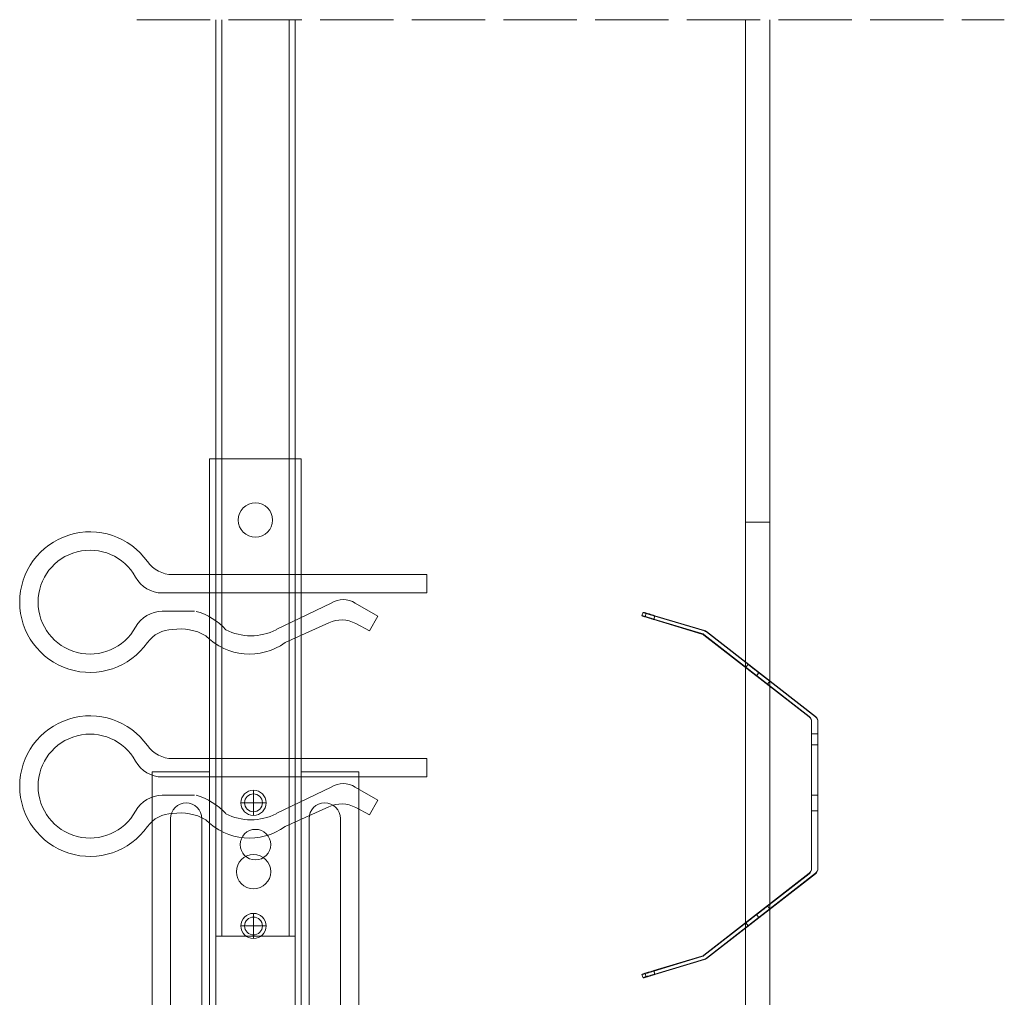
# Model space of a CAD drawing. Header units: millimetres. Extents: x 2137 to 2663, y 1495 to 2104.
# Tile 3 of 3: x 2392 to 2553, y 1944 to 2104. Entities that reach past the tile are written whole.
import ezdxf

# ---------------------------------------------------------------- set-up
doc = ezdxf.new("R2010")
doc.units = ezdxf.units.MM
doc.linetypes.add('ACAD_ISO02W100', pattern=[15, 12, -3])
doc.layers.get('0').update_dxf_attribs({"lineweight": 9})
doc.layers.add('_RIGIPS AKCESORIA', color=7, linetype='Continuous', lineweight=5)
doc.layers.add('PRZERYWANA', color=7, linetype='ACAD_ISO02W100', lineweight=9)

# ---------------------------------------------------------------- blocks, each defined once
blk = doc.blocks.new('wieszak noniuszowy widok')
for p, q in [((367.75, 93.63), (382.75, 93.63)), ((367.75, 3.63), (367.75, 93.63)), ((368.75, 3.63), (368.75, 93.63)), ((381.75, 3.63), (381.75, 93.63)), ((382.75, 3.63), (382.75, 93.63)), ((367.75, 42.47), (358.34, 42.47)), ((358.34, -30.29), (358.34, 42.47)), ((392.15, 42.47), (382.75, 42.47)), ((392.15, 42.47), (392.15, -30.29)), ((392.15, 42.47), (392.15, -30.29)), ((374.93, 39.42), (374.93, 35.32)), ((372.87, 37.38), (376.99, 37.38)), ((361.34, -36.95), (361.34, 34.79)), ((361.34, 34.79), (361.34, -36.95)), ((366.47, 34.79), (366.47, -36.95)), ((366.47, -36.95), (366.47, 34.79)), ((384.02, -36.95), (384.02, 34.79)), ((384.02, 34.79), (384.02, -36.95)), ((389.14, 34.79), (389.14, -36.95)), ((389.14, 34.79), (389.14, -36.95)), ((374.93, 19.27), (374.93, 15.17)), ((372.87, 17.23), (376.99, 17.23)), ((367.75, 3.63), (382.75, 3.63)), ((348.22, -30.29), (358.37, -30.29)), ((348.44, -30.29), (348.44, -38.17)), ((349.43, -30.29), (349.43, -38.17)), ((353.28, -30.29), (353.28, -38.17)), ((353.8, -30.29), (353.8, -38.17)), ((357.85, -30.29), (357.85, -63.08)), ((358.37, -30.29), (358.37, -63.08)), ((392.13, -30.29), (392.13, -63.08)), ((392.15, -30.29), (392.15, -60.01)), ((392.15, -30.29), (392.15, -60.01)), ((402.37, -30.29), (392.16, -30.29)), ((392.64, -30.29), (392.64, -63.08)), ((396.7, -30.29), (396.7, -38.17)), ((397.21, -30.29), (397.21, -38.17)), ((401.07, -30.29), (401.07, -38.17)), ((402.06, -30.29), (402.06, -38.17)), ((348.13, -38.17), (355.47, -38.17)), ((350.32, -38.17), (350.32, -45.34)), ((351.68, -45.34), (351.68, -38.17)), ((353.44, -45.34), (353.44, -38.17)), ((355.47, -38.17), (355.47, -45.34)), ((395.03, -45.34), (395.03, -38.17)), ((395.03, -38.17), (402.39, -38.17)), ((397.05, -38.17), (397.05, -45.34)), ((398.82, -38.17), (398.82, -45.34)), ((400.18, -45.34), (400.18, -38.17)), ((348.11, -42.32), (348.14, -42.29)), ((348.11, -42.37), (348.11, -42.32)), ((348.12, -42.43), (348.11, -42.37)), ((348.15, -42.51), (348.12, -42.43)), ((348.14, -42.29), (348.17, -42.28)), ((348.19, -42.61), (348.15, -42.51)), ((348.17, -42.28), (348.23, -42.28)), ((349.22, -42.28), (348.19, -42.28)), ((348.26, -42.72), (348.19, -42.61)), ((348.23, -42.28), (348.31, -42.3)), ((348.34, -42.84), (348.26, -42.72)), ((348.31, -42.3), (348.41, -42.34)), ((348.45, -43), (348.34, -42.84)), ((348.41, -42.34), (348.53, -42.39)), ((348.44, -42.99), (348.44, -60.01)), ((348.58, -43.18), (348.45, -43)), ((349.57, -43.07), (348.5, -43.07)), ((348.53, -42.39), (348.66, -42.46)), ((348.72, -43.37), (348.58, -43.18)), ((348.66, -42.46), (348.81, -42.54)), ((348.89, -43.59), (348.72, -43.37)), ((348.81, -42.54), (348.96, -42.63)), ((348.96, -42.63), (349.14, -42.73)), ((349.15, -42.29), (349.13, -42.32)), ((349.13, -42.32), (349.13, -42.36)), ((349.13, -42.36), (349.14, -42.41)), ((349.14, -42.41), (349.16, -42.47)), ((349.14, -42.73), (349.38, -42.88)), ((349.18, -42.28), (349.15, -42.29)), ((349.16, -42.47), (349.19, -42.54)), ((349.22, -42.28), (349.18, -42.28)), ((349.19, -42.54), (349.24, -42.62)), ((349.28, -42.28), (349.22, -42.28)), ((349.24, -42.62), (349.3, -42.71)), ((349.34, -42.29), (349.28, -42.28)), ((349.3, -42.71), (349.44, -42.91)), ((349.43, -42.32), (349.34, -42.29)), ((349.38, -42.88), (349.66, -43.05)), ((349.52, -42.35), (349.43, -42.32)), ((349.43, -42.9), (349.43, -60.01)), ((349.44, -42.91), (349.55, -43.05)), ((349.62, -42.4), (349.52, -42.35)), ((349.55, -43.05), (349.68, -43.2)), ((349.74, -42.46), (349.62, -42.4)), ((349.66, -43.05), (349.96, -43.25)), ((350.92, -43.07), (349.68, -43.07)), ((349.68, -43.2), (349.82, -43.37)), ((349.88, -42.52), (349.74, -42.46)), ((349.82, -43.37), (349.98, -43.56)), ((350.03, -42.6), (349.88, -42.52)), ((349.96, -43.25), (350.28, -43.46)), ((350.2, -42.69), (350.03, -42.6)), ((350.38, -42.79), (350.2, -42.69)), ((350.28, -43.46), (350.63, -43.68)), ((350.58, -42.89), (350.38, -42.79)), ((350.78, -43), (350.58, -42.89)), ((351, -43.12), (350.78, -43)), ((351.23, -43.25), (351, -43.12)), ((351.48, -43.37), (351.23, -43.25)), ((351.99, -43.64), (351.48, -43.37)), ((399.02, -43.37), (398.51, -43.64)), ((399.26, -43.25), (399.02, -43.37)), ((399.49, -43.12), (399.26, -43.25)), ((399.71, -43), (399.49, -43.12)), ((399.58, -43.07), (400.82, -43.07)), ((399.92, -42.89), (399.71, -43)), ((399.87, -43.68), (400.21, -43.46)), ((400.12, -42.79), (399.92, -42.89)), ((400.3, -42.69), (400.12, -42.79)), ((400.21, -43.46), (400.54, -43.25)), ((400.46, -42.6), (400.3, -42.69)), ((400.62, -42.52), (400.46, -42.6)), ((400.52, -43.56), (400.68, -43.37)), ((400.54, -43.25), (400.84, -43.05)), ((400.76, -42.46), (400.62, -42.52)), ((400.68, -43.37), (400.82, -43.2)), ((400.88, -42.4), (400.76, -42.46)), ((400.82, -43.2), (400.95, -43.05)), ((400.84, -43.05), (401.12, -42.88)), ((400.98, -42.35), (400.88, -42.4)), ((400.93, -43.07), (402, -43.07)), ((400.95, -43.05), (401.06, -42.91)), ((401.07, -42.32), (400.98, -42.35)), ((401.06, -42.91), (401.2, -42.71)), ((401.15, -42.29), (401.07, -42.32)), ((401.07, -42.9), (401.07, -60.01)), ((401.12, -42.88), (401.36, -42.73)), ((401.22, -42.28), (401.15, -42.29)), ((401.2, -42.71), (401.26, -42.62)), ((401.27, -42.28), (401.22, -42.28)), ((401.26, -42.62), (401.3, -42.54)), ((401.32, -42.28), (401.27, -42.28)), ((401.27, -42.28), (402.31, -42.28)), ((401.3, -42.54), (401.34, -42.47)), ((401.35, -42.29), (401.32, -42.28)), ((401.34, -42.47), (401.36, -42.41)), ((401.36, -42.32), (401.35, -42.29)), ((401.37, -42.36), (401.36, -42.32)), ((401.36, -42.41), (401.37, -42.36)), ((401.36, -42.73), (401.54, -42.63)), ((401.54, -42.63), (401.69, -42.54)), ((401.77, -43.37), (401.61, -43.59)), ((401.69, -42.54), (401.84, -42.46)), ((401.92, -43.18), (401.77, -43.37)), ((401.84, -42.46), (401.97, -42.39)), ((402.05, -43), (401.92, -43.18)), ((401.97, -42.39), (402.09, -42.34)), ((402.16, -42.84), (402.05, -43)), ((402.06, -42.99), (402.06, -60.01)), ((402.09, -42.34), (402.18, -42.3)), ((402.24, -42.72), (402.16, -42.84)), ((402.18, -42.3), (402.26, -42.28)), ((402.3, -42.61), (402.24, -42.72)), ((402.26, -42.28), (402.33, -42.28)), ((402.35, -42.51), (402.3, -42.61)), ((402.33, -42.28), (402.36, -42.29)), ((402.38, -42.43), (402.35, -42.51)), ((402.36, -42.29), (402.39, -42.32)), ((402.39, -42.37), (402.38, -42.43)), ((402.39, -42.32), (402.39, -42.37)), ((349.08, -43.83), (348.89, -43.59)), ((349.28, -44.08), (349.08, -43.83)), ((349.49, -44.34), (349.28, -44.08)), ((349.72, -44.62), (349.49, -44.34)), ((350.01, -44.98), (349.72, -44.62)), ((349.98, -43.56), (350.15, -43.76)), ((350.32, -45.34), (350.01, -44.98)), ((350.15, -43.76), (350.34, -43.96)), ((350.34, -43.96), (350.54, -44.17)), ((350.54, -44.17), (350.75, -44.4)), ((350.63, -43.68), (350.99, -43.91)), ((350.75, -44.4), (350.97, -44.63)), ((350.97, -44.63), (351.19, -44.86)), ((350.99, -43.91), (351.36, -44.14)), ((351.19, -44.86), (351.43, -45.11)), ((351.36, -44.14), (351.74, -44.37)), ((351.43, -45.11), (351.68, -45.34)), ((351.74, -44.37), (352.07, -44.57)), ((352.52, -43.92), (351.99, -43.64)), ((352.07, -44.57), (352.41, -44.78)), ((352.41, -44.78), (352.77, -44.98)), ((353.08, -44.19), (352.52, -43.92)), ((352.77, -44.98), (353.14, -45.18)), ((353.43, -44.35), (353.08, -44.19)), ((353.8, -44.52), (353.43, -44.35)), ((354.66, -44.92), (353.8, -44.52)), ((353.8, -44.52), (353.8, -60.01)), ((355.47, -45.34), (354.66, -44.92)), ((395.84, -44.92), (395.03, -45.34)), ((396.7, -44.52), (395.84, -44.92)), ((397.07, -44.35), (396.7, -44.52)), ((396.7, -44.52), (396.7, -60.01)), ((397.42, -44.19), (397.07, -44.35)), ((397.36, -45.18), (397.73, -44.98)), ((397.98, -43.92), (397.42, -44.19)), ((397.73, -44.98), (398.09, -44.78)), ((398.51, -43.64), (397.98, -43.92)), ((398.09, -44.78), (398.43, -44.57)), ((398.43, -44.57), (398.76, -44.37)), ((398.76, -44.37), (399.13, -44.14)), ((398.82, -45.34), (399.07, -45.11)), ((399.07, -45.11), (399.3, -44.86)), ((399.13, -44.14), (399.51, -43.91)), ((399.3, -44.86), (399.53, -44.63)), ((399.51, -43.91), (399.87, -43.68)), ((399.53, -44.63), (399.74, -44.4)), ((399.74, -44.4), (399.96, -44.17)), ((399.96, -44.17), (400.16, -43.96)), ((400.16, -43.96), (400.35, -43.76)), ((400.49, -44.98), (400.18, -45.34)), ((400.35, -43.76), (400.52, -43.56)), ((400.78, -44.62), (400.49, -44.98)), ((401.01, -44.34), (400.78, -44.62)), ((401.22, -44.08), (401.01, -44.34)), ((401.42, -43.83), (401.22, -44.08)), ((401.61, -43.59), (401.42, -43.83)), ((351.68, -45.34), (350.32, -45.34)), ((353.14, -45.18), (353.28, -45.26)), ((353.28, -45.26), (353.36, -45.3)), ((353.28, -45.26), (353.28, -60.01)), ((353.36, -45.3), (353.44, -45.34)), ((355.47, -45.34), (353.44, -45.34)), ((395.03, -45.34), (397.05, -45.34)), ((397.05, -45.34), (397.13, -45.3)), ((397.13, -45.3), (397.21, -45.26)), ((397.21, -45.26), (397.36, -45.18)), ((397.21, -45.26), (397.21, -60.01)), ((398.82, -45.34), (400.18, -45.34)), ((348.11, -60.01), (361.93, -60.01)), ((355.57, -63.08), (355.57, -60.01)), ((356.08, -60.01), (356.08, -63.08)), ((361.93, -60.01), (361.93, -61.55)), ((361.93, -60.01), (361.93, -61.55)), ((388.57, -60.01), (388.57, -61.55)), ((402.39, -60.01), (388.57, -60.01)), ((388.57, -60.01), (388.57, -61.55)), ((394.42, -63.08), (394.42, -60.01)), ((394.93, -60.01), (394.93, -63.08)), ((370.64, -61.55), (361.93, -61.55)), ((370.64, -61.55), (370.64, -63.08)), ((370.64, -61.55), (370.64, -63.08)), ((388.57, -61.55), (379.86, -61.55)), ((379.86, -61.55), (379.86, -63.08)), ((379.86, -61.55), (379.86, -63.08)), ((357.85, -63.08), (355.57, -63.08)), ((356.08, -63.08), (355.57, -63.08)), ((356.08, -63.08), (358.37, -63.08)), ((358.37, -63.08), (357.85, -63.08)), ((379.86, -63.08), (370.64, -63.08)), ((370.64, -63.08), (379.86, -63.08)), ((392.13, -63.08), (394.42, -63.08)), ((392.64, -63.08), (392.13, -63.08)), ((394.93, -63.08), (392.64, -63.08)), ((394.93, -63.08), (394.42, -63.08))]:
    blk.add_line(p, q)
for centre, radius in [((375.25, 83.63), 2.81), ((374.93, 37.38), 2.06), ((374.93, 37.38), 1.46), ((374.93, 26.11), 2.81), ((374.93, 17.23), 2.06), ((374.93, 17.23), 1.46)]:
    blk.add_circle(centre, radius)
for centre, start, end in [((363.91, 34.79), 0, 180), ((386.58, 34.79), 0, 180), ((363.91, -36.95), 180, 0), ((386.58, -36.95), 180, 0)]:
    blk.add_arc(centre, 2.56, start, end)
blk = doc.blocks.new('klamra')
at = {"layer": '_RIGIPS AKCESORIA'}
for p, q in [((6831.19, 2764.92), (6831.19, 2808.19)), ((6834.19, 2802.92), (6834.19, 2808.19)), ((6828.19, 2764.92), (6828.19, 2806.53)), ((6832.87, 2780.55), (6837.19, 2789.57)), ((6839.31, 2788.09), (6836.06, 2780.95)), ((6832.86, 2776.63), (6835, 2772.92)), ((6836.19, 2776.54), (6837.38, 2774.29)), ((6835, 2772.92), (6837.38, 2774.29)), ((6831.19, 2764.92), (6828.19, 2764.92))]:
    blk.add_line(p, q, dxfattribs=at)
for centre, radius, start, end in [((6832.69, 2820.02), 11.5, 305.1527, 234.8473), ((6832.69, 2820.02), 8.5, 298.7822, 241.2178), ((6826.19, 2808.19), 5, 0, 61.2178), ((6839.19, 2808.19), 5, 118.7822, 180), ((6823.19, 2806.53), 5, 0, 54.8473), ((6842.19, 2806.53), 5, 125.1527, 180), ((6845.23, 2805.18), 8.16, 170.4436, 210.2847), ((6843.93, 2805.32), 10.09, 195.2653, 228.1308), ((6831.19, 2793.92), 10, 324.3132, 45.573), ((6829.23, 2793.69), 8.97, 332.6387, 27.3613), ((6840.61, 2778.88), 5, 155.5109, 207.8622), ((6835.87, 2778.58), 3.59, 146.8414, 212.9715)]:
    blk.add_arc(centre, radius, start, end, dxfattribs=at)

msp = doc.modelspace()

# ---------------------------------------------------------------- linework, layer by layer
for p, q in [((2424.324, 1954.279), (2424.324, 2104.216)), ((2425.324, 1954.279), (2425.324, 2104.216)), ((2436.324, 1954.279), (2436.324, 2104.216)), ((2437.324, 1954.279), (2437.324, 2104.216)), ((2510.999, 2104.216), (2510.995, 1930.444)), ((2514.999, 2104.216), (2514.995, 1930.444)), ((2510.998, 2022.004), (2510.996, 1884.702)), ((2515.012, 2022.004), (2514.996, 1888.434)), ((2424.324, 1954.279), (2437.324, 1954.279))]:
    msp.add_line(p, q)
msp.add_lwpolyline([(2514.995, 2022.004), (2510.995, 2022.004)], close=True)
at = {"color": 253, "lineweight": 0}
for points in [[(2494.071, 2006.72), (2494.243, 2007.277)], [(2496.036, 2006.089), (2495.914, 2006.13), (2495.791, 2006.163), (2495.676, 2006.196), (2495.57, 2006.237), (2495.463, 2006.269), (2495.357, 2006.302), (2495.259, 2006.327), (2495.169, 2006.36), (2495.078, 2006.392), (2494.988, 2006.417), (2494.907, 2006.441), (2494.825, 2006.466), (2494.751, 2006.491), (2494.677, 2006.515), (2494.604, 2006.54), (2494.546, 2006.556), (2494.481, 2006.572), (2494.423, 2006.597), (2494.374, 2006.613), (2494.325, 2006.63), (2494.284, 2006.638), (2494.243, 2006.654), (2494.211, 2006.662), (2494.178, 2006.679), (2494.153, 2006.687), (2494.129, 2006.695), (2494.112, 2006.703), (2494.096, 2006.703), (2494.08, 2006.712), (2494.071, 2006.72), (2494.08, 2006.72), (2494.096, 2006.712), (2494.112, 2006.712), (2494.129, 2006.703), (2494.153, 2006.703), (2494.178, 2006.695), (2494.211, 2006.687), (2494.243, 2006.679), (2494.284, 2006.662), (2494.325, 2006.654), (2494.374, 2006.638), (2494.423, 2006.63), (2494.481, 2006.613), (2494.546, 2006.597), (2494.604, 2006.572), (2494.677, 2006.556), (2494.751, 2006.54), (2494.825, 2006.515), (2494.907, 2006.491), (2494.988, 2006.466), (2495.078, 2006.441), (2495.169, 2006.417), (2495.259, 2006.392), (2495.357, 2006.36), (2495.463, 2006.335), (2495.57, 2006.302), (2495.676, 2006.269), (2495.791, 2006.237), (2495.914, 2006.204), (2496.036, 2006.163), (2503.897, 2003.805), (2503.897, 2003.731)], [(2496.2, 2006.654), (2504.282, 2004.231), (2504.282, 2004.304), (2496.2, 2006.728), (2496.077, 2006.761), (2495.963, 2006.793), (2495.848, 2006.826), (2495.742, 2006.859), (2495.635, 2006.892), (2495.529, 2006.924), (2495.431, 2006.949), (2495.332, 2006.974), (2495.242, 2007.006), (2495.152, 2007.031), (2495.07, 2007.055), (2494.988, 2007.072), (2494.915, 2007.096), (2494.841, 2007.121), (2494.776, 2007.137), (2494.71, 2007.154), (2494.653, 2007.17), (2494.595, 2007.186), (2494.546, 2007.203), (2494.497, 2007.211), (2494.448, 2007.227), (2494.415, 2007.236), (2494.374, 2007.244), (2494.342, 2007.252), (2494.317, 2007.26), (2494.292, 2007.268), (2494.276, 2007.268), (2494.26, 2007.277), (2494.251, 2007.277), (2494.243, 2007.277), (2494.251, 2007.268), (2494.26, 2007.268), (2494.276, 2007.26), (2494.292, 2007.252), (2494.317, 2007.244), (2494.342, 2007.236), (2494.374, 2007.227), (2494.415, 2007.211), (2494.448, 2007.203), (2494.497, 2007.186), (2494.546, 2007.17), (2494.595, 2007.154), (2494.653, 2007.137), (2494.71, 2007.113), (2494.776, 2007.096), (2494.841, 2007.072), (2494.915, 2007.055), (2494.988, 2007.031), (2495.07, 2007.006), (2495.152, 2006.974), (2495.242, 2006.949), (2495.332, 2006.916), (2495.431, 2006.892), (2495.529, 2006.859), (2495.635, 2006.826), (2495.742, 2006.793), (2495.848, 2006.761), (2495.963, 2006.728), (2496.077, 2006.687), (2496.2, 2006.654)], [(2494.587, 2006.581), (2494.751, 2007.146)], [(2494.587, 2006.54), (2494.751, 2007.105)], [(2496.036, 2006.163), (2496.2, 2006.728)], [(2496.2, 2006.654), (2496.036, 2006.089), (2503.897, 2003.731)], [(2503.897, 2003.805), (2504.069, 2003.739), (2504.224, 2003.633)], [(2504.224, 2003.559), (2504.069, 2003.658), (2503.897, 2003.731)], [(2503.987, 2003.698), (2503.987, 2003.772)], [(2504.069, 2003.658), (2504.069, 2003.739)], [(2504.151, 2003.617), (2504.151, 2003.69)], [(2521.443, 1990.164), (2504.224, 2003.559), (2504.224, 2003.633), (2521.443, 1990.246), (2521.443, 1990.164)], [(2504.224, 2003.559), (2504.224, 2003.633)], [(2504.609, 2004.132), (2504.454, 2004.231), (2504.282, 2004.304)], [(2504.282, 2004.231), (2504.454, 2004.157), (2504.609, 2004.059)], [(2504.372, 2004.198), (2504.372, 2004.272)], [(2504.454, 2004.157), (2504.454, 2004.231)], [(2504.535, 2004.108), (2504.535, 2004.182)], [(2504.609, 2004.059), (2522.459, 1990.164), (2522.459, 1990.246), (2504.609, 2004.132), (2504.609, 2004.059)], [(2504.609, 2004.059), (2504.609, 2004.132)], [(2511.061, 1998.278), (2511.446, 1998.778)], [(2512.821, 1996.903), (2512.887, 1996.845), (2512.961, 1996.788), (2513.034, 1996.731), (2513.108, 1996.673), (2513.182, 1996.616), (2513.255, 1996.559), (2513.321, 1996.501), (2513.395, 1996.452), (2513.46, 1996.395), (2513.534, 1996.346), (2513.599, 1996.297), (2513.665, 1996.239), (2513.73, 1996.19), (2513.788, 1996.141), (2513.853, 1996.1), (2513.91, 1996.051), (2513.968, 1996.01), (2514.025, 1995.961), (2514.074, 1995.92), (2514.132, 1995.887), (2514.181, 1995.846), (2514.222, 1995.814), (2514.271, 1995.773), (2514.312, 1995.74), (2514.353, 1995.715), (2514.385, 1995.683), (2514.418, 1995.658), (2514.451, 1995.633), (2514.484, 1995.609), (2514.508, 1995.593), (2514.533, 1995.576), (2514.549, 1995.56), (2514.565, 1995.552), (2514.582, 1995.535), (2514.59, 1995.527), (2514.598, 1995.527), (2514.606, 1995.519), (2514.606, 1995.527), (2514.598, 1995.527), (2514.59, 1995.535), (2514.574, 1995.552), (2514.557, 1995.56), (2514.541, 1995.576), (2514.516, 1995.593), (2514.492, 1995.609), (2514.467, 1995.633), (2514.434, 1995.658), (2514.402, 1995.683), (2514.369, 1995.715), (2514.328, 1995.74), (2514.287, 1995.773), (2514.246, 1995.814), (2514.197, 1995.846), (2514.148, 1995.887), (2514.099, 1995.92), (2514.05, 1995.961), (2513.992, 1996.01), (2513.935, 1996.051), (2513.878, 1996.1), (2513.82, 1996.141), (2513.755, 1996.19), (2513.689, 1996.239), (2513.624, 1996.297), (2513.558, 1996.346), (2513.493, 1996.395), (2513.427, 1996.452), (2513.354, 1996.501), (2513.288, 1996.559), (2513.214, 1996.616), (2513.141, 1996.673), (2513.067, 1996.731), (2512.993, 1996.788), (2512.92, 1996.845), (2512.846, 1996.903), (2512.772, 1996.96), (2512.699, 1997.017), (2512.633, 1997.066), (2512.559, 1997.124), (2512.486, 1997.181), (2512.412, 1997.238), (2512.338, 1997.296), (2512.273, 1997.345), (2512.199, 1997.402), (2512.134, 1997.451), (2512.068, 1997.508), (2512.003, 1997.558), (2511.937, 1997.607), (2511.88, 1997.656), (2511.814, 1997.705), (2511.757, 1997.746), (2511.7, 1997.795), (2511.642, 1997.836), (2511.593, 1997.877), (2511.536, 1997.918), (2511.487, 1997.951), (2511.446, 1997.992), (2511.397, 1998.024), (2511.356, 1998.057), (2511.315, 1998.082), (2511.282, 1998.114), (2511.249, 1998.139), (2511.217, 1998.164), (2511.184, 1998.188), (2511.159, 1998.204), (2511.135, 1998.221), (2511.118, 1998.237), (2511.102, 1998.254), (2511.086, 1998.262), (2511.077, 1998.27), (2511.069, 1998.278), (2511.061, 1998.278), (2511.069, 1998.27), (2511.077, 1998.262), (2511.094, 1998.254), (2511.11, 1998.237), (2511.127, 1998.221), (2511.151, 1998.204), (2511.176, 1998.188), (2511.2, 1998.164), (2511.233, 1998.139), (2511.266, 1998.114), (2511.299, 1998.082), (2511.339, 1998.057), (2511.38, 1998.024), (2511.421, 1997.992), (2511.47, 1997.951), (2511.52, 1997.918), (2511.569, 1997.877), (2511.618, 1997.836), (2511.675, 1997.795), (2511.732, 1997.746), (2511.79, 1997.705), (2511.847, 1997.656), (2511.913, 1997.607), (2511.978, 1997.558), (2512.044, 1997.508), (2512.109, 1997.451), (2512.175, 1997.402), (2512.24, 1997.345), (2512.314, 1997.296), (2512.379, 1997.238), (2512.453, 1997.181), (2512.527, 1997.124), (2512.6, 1997.066), (2512.674, 1997.017), (2512.748, 1996.96), (2512.821, 1996.903)], [(2513.206, 1997.394), (2513.28, 1997.337), (2513.345, 1997.279), (2513.419, 1997.222), (2513.493, 1997.165), (2513.567, 1997.107), (2513.64, 1997.058), (2513.706, 1997.001), (2513.779, 1996.944), (2513.845, 1996.894), (2513.919, 1996.837), (2513.984, 1996.788), (2514.05, 1996.739), (2514.115, 1996.69), (2514.172, 1996.641), (2514.238, 1996.591), (2514.295, 1996.551), (2514.353, 1996.501), (2514.41, 1996.46), (2514.459, 1996.42), (2514.516, 1996.379), (2514.565, 1996.338), (2514.606, 1996.305), (2514.656, 1996.272), (2514.696, 1996.239), (2514.737, 1996.207), (2514.77, 1996.182), (2514.803, 1996.157), (2514.836, 1996.133), (2514.868, 1996.108), (2514.893, 1996.092), (2514.918, 1996.067), (2514.934, 1996.059), (2514.95, 1996.043), (2514.967, 1996.035), (2514.975, 1996.026), (2514.983, 1996.018), (2514.991, 1996.018), (2514.991, 1996.01), (2514.991, 1996.018), (2514.983, 1996.026), (2514.975, 1996.035), (2514.958, 1996.043), (2514.942, 1996.059), (2514.926, 1996.067), (2514.901, 1996.092), (2514.877, 1996.108), (2514.852, 1996.133), (2514.819, 1996.157), (2514.787, 1996.182), (2514.754, 1996.207), (2514.713, 1996.239), (2514.672, 1996.272), (2514.631, 1996.305), (2514.582, 1996.338), (2514.533, 1996.379), (2514.484, 1996.42), (2514.434, 1996.46), (2514.377, 1996.501), (2514.32, 1996.551), (2514.263, 1996.591), (2514.205, 1996.641), (2514.14, 1996.69), (2514.074, 1996.739), (2514.009, 1996.788), (2513.943, 1996.837), (2513.878, 1996.894), (2513.812, 1996.944), (2513.738, 1997.001), (2513.673, 1997.058), (2513.599, 1997.107), (2513.526, 1997.165), (2513.452, 1997.222), (2513.378, 1997.279), (2513.305, 1997.337), (2513.231, 1997.394), (2513.157, 1997.451), (2513.092, 1997.508), (2513.018, 1997.566), (2512.944, 1997.623), (2512.871, 1997.68), (2512.797, 1997.738), (2512.723, 1997.787), (2512.658, 1997.844), (2512.584, 1997.893), (2512.519, 1997.951), (2512.453, 1998), (2512.387, 1998.049), (2512.322, 1998.098), (2512.265, 1998.147), (2512.199, 1998.196), (2512.142, 1998.245), (2512.085, 1998.286), (2512.027, 1998.327), (2511.978, 1998.368), (2511.921, 1998.409), (2511.872, 1998.45), (2511.831, 1998.483), (2511.782, 1998.516), (2511.741, 1998.548), (2511.7, 1998.581), (2511.667, 1998.606), (2511.634, 1998.638), (2511.601, 1998.663), (2511.569, 1998.679), (2511.544, 1998.704), (2511.52, 1998.72), (2511.503, 1998.737), (2511.487, 1998.745), (2511.47, 1998.753), (2511.462, 1998.761), (2511.454, 1998.769), (2511.446, 1998.778), (2511.446, 1998.769), (2511.454, 1998.761), (2511.462, 1998.753), (2511.479, 1998.745), (2511.495, 1998.737), (2511.511, 1998.72), (2511.536, 1998.704), (2511.561, 1998.679), (2511.585, 1998.663), (2511.618, 1998.638), (2511.651, 1998.606), (2511.683, 1998.581), (2511.724, 1998.548), (2511.765, 1998.516), (2511.806, 1998.483), (2511.855, 1998.45), (2511.904, 1998.409), (2511.954, 1998.368), (2512.003, 1998.327), (2512.06, 1998.286), (2512.117, 1998.245), (2512.175, 1998.196), (2512.232, 1998.147), (2512.297, 1998.098), (2512.363, 1998.049), (2512.428, 1998), (2512.494, 1997.951), (2512.559, 1997.893), (2512.625, 1997.844), (2512.699, 1997.787), (2512.764, 1997.738), (2512.838, 1997.68), (2512.912, 1997.623), (2512.985, 1997.566), (2513.059, 1997.508), (2513.133, 1997.451), (2513.206, 1997.394)], [(2512.83, 1996.911), (2513.214, 1997.41)], [(2512.83, 1996.886), (2513.214, 1997.386)], [(2514.606, 1995.519), (2514.991, 1996.01)], [(2521.443, 1990.246), (2521.607, 1990.082), (2521.73, 1989.886), (2521.803, 1989.665), (2521.836, 1989.435)], [(2521.836, 1989.362), (2521.803, 1989.591), (2521.73, 1989.812), (2521.607, 1990.008), (2521.443, 1990.164)], [(2521.607, 1990.008), (2521.607, 1990.082)], [(2521.73, 1989.812), (2521.73, 1989.886)], [(2522.852, 1989.435), (2522.827, 1989.665), (2522.753, 1989.886), (2522.63, 1990.082), (2522.459, 1990.246)], [(2522.459, 1990.164), (2522.63, 1990.008), (2522.753, 1989.812), (2522.827, 1989.591), (2522.852, 1989.362)], [(2522.63, 1990.008), (2522.63, 1990.082)], [(2522.753, 1989.812), (2522.753, 1989.886)], [(2521.803, 1989.591), (2521.803, 1989.665)], [(2521.836, 1965.322), (2521.836, 1989.362), (2521.836, 1989.435), (2521.836, 1965.404), (2521.836, 1965.322)], [(2521.836, 1989.362), (2521.836, 1989.435)], [(2522.827, 1989.591), (2522.827, 1989.665)], [(2522.852, 1989.362), (2522.852, 1965.322), (2522.852, 1965.404), (2522.852, 1989.435), (2522.852, 1989.362)], [(2522.852, 1989.362), (2522.852, 1989.435)], [(2521.836, 1985.579), (2521.836, 1985.98), (2521.836, 1986.373), (2521.836, 1986.742), (2521.836, 1987.085), (2521.836, 1987.388), (2521.836, 1987.65), (2521.836, 1987.855), (2521.836, 1988.011), (2521.836, 1988.109), (2521.836, 1988.133), (2521.836, 1988.109), (2521.836, 1988.011), (2521.836, 1987.855), (2521.836, 1987.65), (2521.836, 1987.388), (2521.836, 1987.085), (2521.836, 1986.742), (2521.836, 1986.373), (2521.836, 1985.98), (2521.836, 1985.579), (2522.852, 1985.579)], [(2521.836, 1985.579), (2521.836, 1985.98), (2521.836, 1986.373), (2521.836, 1986.742), (2521.836, 1987.085), (2521.836, 1987.388), (2521.836, 1987.65), (2521.836, 1987.855), (2521.836, 1988.011), (2521.836, 1988.109), (2521.836, 1988.133), (2521.836, 1988.109), (2521.836, 1988.011), (2521.836, 1987.855), (2521.836, 1987.65), (2521.836, 1987.388), (2521.836, 1987.085), (2521.836, 1986.742), (2521.836, 1986.373), (2521.836, 1985.98), (2521.836, 1985.579), (2522.852, 1985.579)], [(2522.852, 1987.388), (2521.836, 1987.388), (2522.852, 1987.388)], [(2522.852, 1987.388), (2521.836, 1987.388), (2522.852, 1987.388)], [(2521.836, 1984.023), (2521.836, 1983.671), (2521.836, 1983.327), (2521.836, 1983), (2521.836, 1982.713), (2521.836, 1982.459), (2521.836, 1982.255), (2521.836, 1982.107), (2521.836, 1982.009), (2521.836, 1981.984), (2521.836, 1982.009), (2521.836, 1982.107), (2521.836, 1982.255), (2521.836, 1982.459), (2521.836, 1982.713), (2521.836, 1983), (2521.836, 1983.327), (2521.836, 1983.671), (2521.836, 1984.023), (2521.836, 1984.383), (2521.836, 1984.727), (2521.836, 1985.047), (2521.836, 1985.341), (2521.836, 1985.595), (2521.836, 1985.8), (2521.836, 1985.947), (2521.836, 1986.037), (2521.836, 1986.07), (2521.836, 1986.037), (2521.836, 1985.947), (2521.836, 1985.8), (2521.836, 1985.595), (2521.836, 1985.341), (2521.836, 1985.047), (2521.836, 1984.727), (2521.836, 1984.383), (2521.836, 1984.023)], [(2521.836, 1979.921), (2521.836, 1979.856), (2521.836, 1979.725), (2521.836, 1979.536), (2521.836, 1979.299), (2521.836, 1979.012), (2521.836, 1978.685), (2521.836, 1978.324), (2521.836, 1977.948), (2521.836, 1977.547), (2521.836, 1977.154), (2521.836, 1976.761), (2521.836, 1976.376), (2521.836, 1976.024), (2521.836, 1975.704), (2521.836, 1975.426), (2521.836, 1975.189), (2521.836, 1975.017), (2521.836, 1974.894), (2521.836, 1974.828), (2521.836, 1974.836), (2521.836, 1974.902), (2521.836, 1975.025), (2521.836, 1975.205), (2521.836, 1975.442), (2521.836, 1975.721), (2521.836, 1976.048), (2521.836, 1976.4), (2521.836, 1976.785), (2521.836, 1977.178), (2521.836, 1977.579), (2521.836, 1977.972), (2521.836, 1978.349), (2521.836, 1978.709), (2521.836, 1979.037), (2521.836, 1979.315), (2521.836, 1979.553), (2521.836, 1979.733), (2521.836, 1979.864), (2521.836, 1979.929)], [(2522.852, 1977.145), (2522.852, 1976.744), (2522.852, 1976.359), (2522.852, 1975.983), (2522.852, 1975.631), (2522.852, 1975.303), (2522.852, 1975.025), (2522.852, 1974.779), (2522.852, 1974.591), (2522.852, 1974.452), (2522.852, 1974.362), (2522.852, 1974.337), (2522.852, 1974.362), (2522.852, 1974.452), (2522.852, 1974.591), (2522.852, 1974.779), (2522.852, 1975.025), (2522.852, 1975.303), (2522.852, 1975.631), (2522.852, 1975.983), (2522.852, 1976.359), (2522.852, 1976.744), (2522.852, 1977.145), (2522.852, 1977.547), (2522.852, 1977.94), (2522.852, 1978.316), (2522.852, 1978.668), (2522.852, 1978.988), (2522.852, 1979.274), (2522.852, 1979.512), (2522.852, 1979.708), (2522.852, 1979.847), (2522.852, 1979.929), (2522.852, 1979.962), (2522.852, 1979.929), (2522.852, 1979.847), (2522.852, 1979.708), (2522.852, 1979.512), (2522.852, 1979.274), (2522.852, 1978.988), (2522.852, 1978.668), (2522.852, 1978.316), (2522.852, 1977.94), (2522.852, 1977.547), (2522.852, 1977.145)], [(2522.852, 1979.921), (2522.852, 1979.929), (2522.852, 1979.864), (2522.852, 1979.733), (2522.852, 1979.553), (2522.852, 1979.315), (2522.852, 1979.037), (2522.852, 1978.709), (2522.852, 1978.349), (2522.852, 1977.972), (2522.852, 1977.579), (2522.852, 1977.178), (2522.852, 1976.785), (2522.852, 1976.4), (2522.852, 1976.048), (2522.852, 1975.721), (2522.852, 1975.442), (2522.852, 1975.205), (2522.852, 1975.025), (2522.852, 1974.902), (2522.852, 1974.836), (2522.852, 1974.828), (2522.852, 1974.894), (2522.852, 1975.017), (2522.852, 1975.189), (2522.852, 1975.426), (2522.852, 1975.704), (2522.852, 1976.024), (2522.852, 1976.376), (2522.852, 1976.761), (2522.852, 1977.154), (2522.852, 1977.547), (2522.852, 1977.948), (2522.852, 1978.324), (2522.852, 1978.685), (2522.852, 1979.012), (2522.852, 1979.299), (2522.852, 1979.536), (2522.852, 1979.725), (2522.852, 1979.856), (2522.852, 1979.921)], [(2521.836, 1977.391), (2522.852, 1977.391)], [(2521.836, 1977.366), (2522.852, 1977.366)], [(2521.836, 1974.828), (2522.852, 1974.828)], [(2521.836, 1970.734), (2521.836, 1970.382), (2521.836, 1970.038), (2521.836, 1969.711), (2521.836, 1969.424), (2521.836, 1969.17), (2521.836, 1968.966), (2521.836, 1968.818), (2521.836, 1968.72), (2521.836, 1968.687), (2521.836, 1968.72), (2521.836, 1968.818), (2521.836, 1968.966), (2521.836, 1969.17), (2521.836, 1969.424), (2521.836, 1969.711), (2521.836, 1970.038), (2521.836, 1970.382), (2521.836, 1970.734), (2521.836, 1971.095), (2521.836, 1971.438), (2521.836, 1971.758), (2521.836, 1972.053), (2521.836, 1972.298), (2521.836, 1972.503), (2521.836, 1972.658), (2521.836, 1972.749), (2521.836, 1972.781), (2521.836, 1972.749), (2521.836, 1972.658), (2521.836, 1972.503), (2521.836, 1972.298), (2521.836, 1972.053), (2521.836, 1971.758), (2521.836, 1971.438), (2521.836, 1971.095), (2521.836, 1970.734)], [(2504.224, 1951.125), (2521.443, 1964.52), (2521.443, 1964.593), (2504.224, 1951.198), (2504.224, 1951.125)], [(2522.459, 1964.52), (2504.609, 1950.633), (2504.609, 1950.707), (2522.459, 1964.593), (2522.459, 1964.52)], [(2521.443, 1964.593), (2521.607, 1964.757), (2521.73, 1964.954), (2521.803, 1965.167), (2521.836, 1965.404)], [(2521.836, 1965.322), (2521.803, 1965.093), (2521.73, 1964.88), (2521.607, 1964.684), (2521.443, 1964.52)], [(2521.607, 1964.684), (2521.607, 1964.757)], [(2521.73, 1964.88), (2521.73, 1964.954)], [(2521.803, 1965.093), (2521.803, 1965.167)], [(2521.836, 1965.322), (2521.836, 1965.404)], [(2522.852, 1965.404), (2522.827, 1965.167), (2522.753, 1964.954), (2522.63, 1964.757), (2522.459, 1964.593)], [(2522.459, 1964.52), (2522.63, 1964.684), (2522.753, 1964.88), (2522.827, 1965.093), (2522.852, 1965.322)], [(2522.63, 1964.684), (2522.63, 1964.757)], [(2522.753, 1964.88), (2522.753, 1964.954)], [(2522.827, 1965.093), (2522.827, 1965.167)], [(2522.852, 1965.322), (2522.852, 1965.404)], [(2512.821, 1957.855), (2512.748, 1957.806), (2512.674, 1957.748), (2512.6, 1957.691), (2512.527, 1957.634), (2512.453, 1957.577), (2512.379, 1957.519), (2512.314, 1957.462), (2512.24, 1957.413), (2512.175, 1957.355), (2512.109, 1957.306), (2512.044, 1957.249), (2511.978, 1957.2), (2511.913, 1957.151), (2511.847, 1957.102), (2511.79, 1957.052), (2511.732, 1957.012), (2511.675, 1956.962), (2511.618, 1956.921), (2511.569, 1956.881), (2511.52, 1956.84), (2511.47, 1956.807), (2511.421, 1956.766), (2511.38, 1956.733), (2511.339, 1956.7), (2511.299, 1956.676), (2511.266, 1956.643), (2511.233, 1956.619), (2511.2, 1956.594), (2511.176, 1956.569), (2511.151, 1956.553), (2511.127, 1956.537), (2511.11, 1956.52), (2511.094, 1956.504), (2511.077, 1956.496), (2511.069, 1956.488), (2511.061, 1956.479), (2511.069, 1956.479), (2511.077, 1956.488), (2511.086, 1956.496), (2511.102, 1956.504), (2511.118, 1956.52), (2511.135, 1956.537), (2511.159, 1956.553), (2511.184, 1956.569), (2511.217, 1956.594), (2511.249, 1956.619), (2511.282, 1956.643), (2511.315, 1956.676), (2511.356, 1956.7), (2511.397, 1956.733), (2511.446, 1956.766), (2511.487, 1956.807), (2511.536, 1956.84), (2511.593, 1956.881), (2511.642, 1956.921), (2511.7, 1956.962), (2511.757, 1957.012), (2511.814, 1957.052), (2511.88, 1957.102), (2511.937, 1957.151), (2512.003, 1957.2), (2512.068, 1957.249), (2512.134, 1957.306), (2512.199, 1957.355), (2512.273, 1957.413), (2512.338, 1957.462), (2512.412, 1957.519), (2512.486, 1957.577), (2512.559, 1957.634), (2512.633, 1957.691), (2512.699, 1957.748), (2512.772, 1957.806), (2512.846, 1957.855), (2512.92, 1957.912), (2512.993, 1957.97), (2513.067, 1958.027), (2513.141, 1958.084), (2513.214, 1958.141), (2513.288, 1958.199), (2513.354, 1958.256), (2513.427, 1958.305), (2513.493, 1958.363), (2513.558, 1958.412), (2513.624, 1958.469), (2513.689, 1958.518), (2513.755, 1958.567), (2513.82, 1958.616), (2513.878, 1958.657), (2513.935, 1958.706), (2513.992, 1958.747), (2514.05, 1958.797), (2514.099, 1958.837), (2514.148, 1958.878), (2514.197, 1958.911), (2514.246, 1958.952), (2514.287, 1958.985), (2514.328, 1959.018), (2514.369, 1959.042), (2514.402, 1959.075), (2514.434, 1959.099), (2514.467, 1959.124), (2514.492, 1959.149), (2514.516, 1959.165), (2514.541, 1959.181), (2514.557, 1959.198), (2514.574, 1959.214), (2514.59, 1959.222), (2514.598, 1959.23), (2514.606, 1959.239), (2514.598, 1959.239), (2514.59, 1959.23), (2514.582, 1959.222), (2514.565, 1959.214), (2514.549, 1959.198), (2514.533, 1959.181), (2514.508, 1959.165), (2514.484, 1959.149), (2514.451, 1959.124), (2514.418, 1959.099), (2514.385, 1959.075), (2514.353, 1959.042), (2514.312, 1959.018), (2514.271, 1958.985), (2514.222, 1958.952), (2514.181, 1958.911), (2514.132, 1958.878), (2514.074, 1958.837), (2514.025, 1958.797), (2513.968, 1958.747), (2513.91, 1958.706), (2513.853, 1958.657), (2513.788, 1958.616), (2513.73, 1958.567), (2513.665, 1958.518), (2513.599, 1958.469), (2513.534, 1958.412), (2513.46, 1958.363), (2513.395, 1958.305), (2513.321, 1958.256), (2513.255, 1958.199), (2513.182, 1958.141), (2513.108, 1958.084), (2513.034, 1958.027), (2512.961, 1957.97), (2512.887, 1957.912), (2512.821, 1957.855)], [(2514.606, 1959.239), (2514.991, 1958.747)], [(2513.206, 1957.364), (2513.133, 1957.306), (2513.059, 1957.249), (2512.985, 1957.192), (2512.912, 1957.134), (2512.838, 1957.077), (2512.764, 1957.028), (2512.699, 1956.971), (2512.625, 1956.913), (2512.559, 1956.864), (2512.494, 1956.807), (2512.428, 1956.758), (2512.363, 1956.709), (2512.297, 1956.659), (2512.232, 1956.61), (2512.175, 1956.561), (2512.117, 1956.512), (2512.06, 1956.471), (2512.003, 1956.43), (2511.954, 1956.389), (2511.904, 1956.348), (2511.855, 1956.307), (2511.806, 1956.275), (2511.765, 1956.242), (2511.724, 1956.209), (2511.683, 1956.176), (2511.651, 1956.152), (2511.618, 1956.119), (2511.585, 1956.103), (2511.561, 1956.078), (2511.536, 1956.054), (2511.511, 1956.037), (2511.495, 1956.029), (2511.479, 1956.013), (2511.462, 1956.004), (2511.454, 1955.996), (2511.446, 1955.988), (2511.446, 1955.98), (2511.454, 1955.988), (2511.462, 1955.996), (2511.47, 1956.004), (2511.487, 1956.013), (2511.503, 1956.029), (2511.52, 1956.037), (2511.544, 1956.054), (2511.569, 1956.078), (2511.601, 1956.103), (2511.634, 1956.119), (2511.667, 1956.152), (2511.7, 1956.176), (2511.741, 1956.209), (2511.782, 1956.242), (2511.831, 1956.275), (2511.872, 1956.307), (2511.921, 1956.348), (2511.978, 1956.389), (2512.027, 1956.43), (2512.085, 1956.471), (2512.142, 1956.512), (2512.199, 1956.561), (2512.265, 1956.61), (2512.322, 1956.659), (2512.387, 1956.709), (2512.453, 1956.758), (2512.519, 1956.807), (2512.584, 1956.864), (2512.658, 1956.913), (2512.723, 1956.971), (2512.797, 1957.028), (2512.871, 1957.077), (2512.944, 1957.134), (2513.018, 1957.192), (2513.092, 1957.249), (2513.157, 1957.306), (2513.231, 1957.364), (2513.305, 1957.421), (2513.378, 1957.478), (2513.452, 1957.536), (2513.526, 1957.593), (2513.599, 1957.65), (2513.673, 1957.699), (2513.738, 1957.757), (2513.812, 1957.814), (2513.878, 1957.863), (2513.943, 1957.92), (2514.009, 1957.97), (2514.074, 1958.019), (2514.14, 1958.068), (2514.205, 1958.117), (2514.263, 1958.166), (2514.32, 1958.215), (2514.377, 1958.256), (2514.434, 1958.297), (2514.484, 1958.338), (2514.533, 1958.379), (2514.582, 1958.42), (2514.631, 1958.453), (2514.672, 1958.485), (2514.713, 1958.518), (2514.754, 1958.551), (2514.787, 1958.575), (2514.819, 1958.6), (2514.852, 1958.625), (2514.877, 1958.649), (2514.901, 1958.665), (2514.926, 1958.69), (2514.942, 1958.698), (2514.958, 1958.715), (2514.975, 1958.723), (2514.983, 1958.731), (2514.991, 1958.739), (2514.991, 1958.747), (2514.991, 1958.739), (2514.983, 1958.739), (2514.975, 1958.731), (2514.967, 1958.723), (2514.95, 1958.715), (2514.934, 1958.698), (2514.918, 1958.69), (2514.893, 1958.665), (2514.868, 1958.649), (2514.836, 1958.625), (2514.803, 1958.6), (2514.77, 1958.575), (2514.737, 1958.551), (2514.696, 1958.518), (2514.656, 1958.485), (2514.606, 1958.453), (2514.565, 1958.42), (2514.516, 1958.379), (2514.459, 1958.338), (2514.41, 1958.297), (2514.353, 1958.256), (2514.295, 1958.215), (2514.238, 1958.166), (2514.172, 1958.117), (2514.115, 1958.068), (2514.05, 1958.019), (2513.984, 1957.97), (2513.919, 1957.92), (2513.845, 1957.863), (2513.779, 1957.814), (2513.706, 1957.757), (2513.64, 1957.699), (2513.567, 1957.65), (2513.493, 1957.593), (2513.419, 1957.536), (2513.345, 1957.478), (2513.28, 1957.421), (2513.206, 1957.364)], [(2512.83, 1957.871), (2513.214, 1957.372)], [(2512.83, 1957.847), (2513.214, 1957.347)], [(2511.061, 1956.479), (2511.446, 1955.98)], [(2503.897, 1951.026), (2504.069, 1951.1), (2504.224, 1951.198)], [(2504.151, 1951.075), (2504.151, 1951.149)], [(2504.224, 1951.125), (2504.224, 1951.198)], [(2496.2, 1948.038), (2496.036, 1948.594), (2503.897, 1950.953), (2503.897, 1951.026), (2496.036, 1948.668)], [(2496.2, 1948.111), (2504.282, 1950.535), (2504.282, 1950.461), (2504.454, 1950.527), (2504.609, 1950.633)], [(2496.2, 1948.038), (2504.282, 1950.461)], [(2504.224, 1951.125), (2504.069, 1951.026), (2503.897, 1950.953)], [(2503.987, 1950.985), (2503.987, 1951.059)], [(2504.069, 1951.026), (2504.069, 1951.1)], [(2504.609, 1950.707), (2504.454, 1950.609), (2504.282, 1950.535)], [(2504.372, 1950.494), (2504.372, 1950.568)], [(2504.454, 1950.527), (2504.454, 1950.609)], [(2504.535, 1950.576), (2504.535, 1950.65)], [(2504.609, 1950.633), (2504.609, 1950.707)], [(2496.036, 1948.594), (2495.914, 1948.562), (2495.791, 1948.529), (2495.676, 1948.496), (2495.57, 1948.463), (2495.463, 1948.431), (2495.357, 1948.398), (2495.259, 1948.373), (2495.169, 1948.341), (2495.078, 1948.316), (2494.988, 1948.292), (2494.907, 1948.267), (2494.825, 1948.242), (2494.751, 1948.226), (2494.677, 1948.201), (2494.604, 1948.185), (2494.546, 1948.169), (2494.481, 1948.152), (2494.423, 1948.136), (2494.374, 1948.12), (2494.325, 1948.103), (2494.284, 1948.095), (2494.243, 1948.087), (2494.211, 1948.079), (2494.178, 1948.07), (2494.153, 1948.062), (2494.129, 1948.054), (2494.112, 1948.054), (2494.096, 1948.046), (2494.08, 1948.046), (2494.071, 1948.046), (2494.08, 1948.046), (2494.08, 1948.054), (2494.096, 1948.054), (2494.112, 1948.062), (2494.129, 1948.07), (2494.153, 1948.079), (2494.178, 1948.087), (2494.211, 1948.095), (2494.243, 1948.111), (2494.284, 1948.12), (2494.325, 1948.136), (2494.374, 1948.152), (2494.423, 1948.169), (2494.481, 1948.185), (2494.546, 1948.201), (2494.604, 1948.226), (2494.677, 1948.251), (2494.751, 1948.267), (2494.825, 1948.292), (2494.907, 1948.316), (2494.988, 1948.349), (2495.078, 1948.373), (2495.169, 1948.398), (2495.259, 1948.431), (2495.357, 1948.463), (2495.463, 1948.496), (2495.57, 1948.529), (2495.676, 1948.562), (2495.791, 1948.594), (2495.914, 1948.635), (2496.036, 1948.668)], [(2494.071, 1948.046), (2494.243, 1947.481)], [(2496.2, 1948.111), (2496.077, 1948.07), (2495.963, 1948.038), (2495.848, 1947.997), (2495.742, 1947.964), (2495.635, 1947.931), (2495.529, 1947.899), (2495.431, 1947.874), (2495.332, 1947.841), (2495.242, 1947.808), (2495.152, 1947.784), (2495.07, 1947.759), (2494.988, 1947.735), (2494.915, 1947.71), (2494.841, 1947.686), (2494.776, 1947.661), (2494.71, 1947.645), (2494.653, 1947.628), (2494.595, 1947.604), (2494.546, 1947.587), (2494.497, 1947.571), (2494.448, 1947.563), (2494.415, 1947.546), (2494.374, 1947.538), (2494.342, 1947.522), (2494.317, 1947.514), (2494.292, 1947.506), (2494.276, 1947.497), (2494.26, 1947.497), (2494.251, 1947.489), (2494.243, 1947.489), (2494.243, 1947.481), (2494.251, 1947.481), (2494.26, 1947.489), (2494.276, 1947.489), (2494.292, 1947.497), (2494.317, 1947.497), (2494.342, 1947.506), (2494.374, 1947.514), (2494.415, 1947.522), (2494.448, 1947.538), (2494.497, 1947.546), (2494.546, 1947.563), (2494.595, 1947.571), (2494.653, 1947.587), (2494.71, 1947.604), (2494.776, 1947.628), (2494.841, 1947.645), (2494.915, 1947.661), (2494.988, 1947.686), (2495.07, 1947.71), (2495.152, 1947.735), (2495.242, 1947.759), (2495.332, 1947.784), (2495.431, 1947.808), (2495.529, 1947.841), (2495.635, 1947.866), (2495.742, 1947.899), (2495.848, 1947.931), (2495.963, 1947.964), (2496.077, 1947.997), (2496.2, 1948.038)], [(2494.587, 1948.218), (2494.751, 1947.661)], [(2494.587, 1948.177), (2494.751, 1947.62)], [(2496.036, 1948.668), (2496.2, 1948.111)]]:
    msp.add_lwpolyline(points, dxfattribs=at)
msp.add_circle((2430.824, 1969.279), 2.5)
at = {"layer": 'PRZERYWANA'}
msp.add_line((2411.397, 2104.216), (2553.366, 2104.216), dxfattribs=at)

# ---------------------------------------------------------------- block references
msp.add_blockref('wieszak noniuszowy widok', (2055.579, 1938.74))
at = {"color": 253, "xscale": -1, "rotation": 90}
for p in [(5223.772, 8841.635), (5223.772, 8811.538)]:
    msp.add_blockref('klamra', p, dxfattribs=at)

doc.saveas('drawing.dxf')
